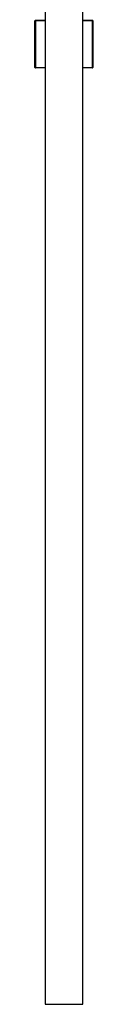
# Model space of a CAD drawing. Header units: millimetres. Extents: x 357 to 12975, y -381 to 2993.
# Tile 4 of 8: x 7539 to 7601, y 0 to 1053. Entities that reach past the tile are written whole.
import ezdxf

# ---------------------------------------------------------------- set-up
doc = ezdxf.new("R2010")
doc.units = ezdxf.units.MM
doc.layers.get('0').update_dxf_attribs({"color": 250})

msp = doc.modelspace()

# ---------------------------------------------------------------- linework, layer by layer
at = {"linetype": 'Continuous'}
for p, q in [((7538.8, 1051.5), (7539.3, 1051.5)), ((7538.8, 1001.5), (7538.8, 1051.5)), ((7539.3, 1052), (7539.3, 1051.5)), ((7539.3, 1052), (7549.8, 1052)), ((7539.3, 1051.5), (7539.3, 1001.5)), ((7549.8, 1051.5), (7539.3, 1051.5)), ((7549.8, 1052), (7549.8, 1051.5)), ((7549.8, 1051.5), (7549.8, 1001.5)), ((7589.8, 1052), (7600.3, 1052)), ((7589.8, 1052), (7589.8, 1051.5)), ((7600.3, 1051.5), (7589.8, 1051.5)), ((7589.8, 1001.5), (7589.8, 1051.5)), ((7600.3, 1052), (7600.3, 1051.5)), ((7600.3, 1051.5), (7600.8, 1051.5)), ((7600.3, 1001.5), (7600.3, 1051.5)), ((7600.8, 1051.5), (7600.8, 1001.5)), ((7538.8, 1001.5), (7539.3, 1001.5)), ((7539.3, 1001.5), (7549.8, 1001.5)), ((7539.3, 1001), (7539.3, 1001.5)), ((7549.8, 1001), (7539.3, 1001)), ((7549.8, 1001.5), (7549.8, 1001)), ((7589.8, 1001.5), (7600.3, 1001.5)), ((7589.8, 1001), (7589.8, 1001.5)), ((7600.3, 1001), (7589.8, 1001)), ((7600.3, 1001.5), (7600.8, 1001.5)), ((7600.3, 1001), (7600.3, 1001.5))]:
    msp.add_line(p, q, dxfattribs=at)
msp.add_lwpolyline([(7549.8, 1109.8), (7549.8, 1053.3), (7549.8, 1053.3), (7549.8, 1048.8), (7549.8, 1048.8), (7549.8, 0), (7589.8, 0), (7589.8, 1048.8), (7589.8, 1048.8), (7589.8, 1053.3), (7589.8, 1053.3), (7589.8, 1109.8)])
for centre, start, end in [((7539.3, 1051.5), 90, 180), ((7600.3, 1051.5), 0, 90), ((7539.3, 1001.5), 180, 270), ((7600.3, 1001.5), 270, 0)]:
    msp.add_arc(centre, 0.5, start, end, dxfattribs=at)

doc.saveas('drawing.dxf')
